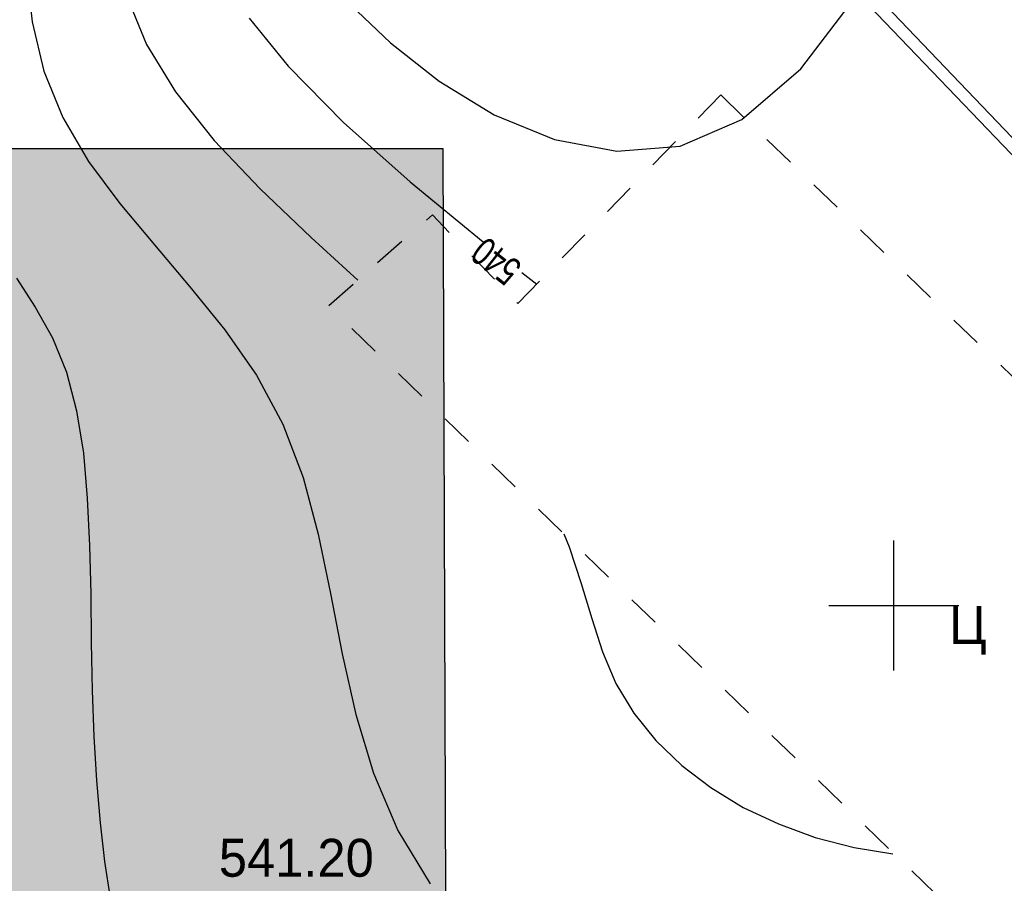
# Model space of a CAD drawing. Extents: x 0 to 363660, y 0 to 4201329.
# Tile 23 of 122: x 360130 to 360153, y 4200544 to 4200564. Entities that reach past the tile are written whole.
import ezdxf

# ---------------------------------------------------------------- set-up
doc = ezdxf.new("R2010")
doc.units = 0
doc.header["$LTSCALE"] = 0.5
doc.header["$MEASUREMENT"] = 0
for name, pattern in [('CONTI', [0]), ('Д_ТРОТ_ТРУБА', [3, 1.5, -1.5]), ('ДОРОГИ_СТРОЯЩ', [9, 8, -1])]:
    doc.linetypes.add(name, pattern=pattern)
for name, color, linetype in [('(004) Точки рельефа', 7, 'Continuous'), ('(025) Дорога', 7, 'Continuous'), ('GORIZDEFAULT', 32, 'CONTI'), ('SETKR', 2, 'CONTI'), ('SIT_L0', 250, 'CONTI')]:
    doc.layers.add(name, color=color, linetype=linetype)
doc.layers.add('(032) Горизонтали утолщенные', color=32, linetype='Continuous', lineweight=30)
doc.layers.add('.', color=7, linetype='Continuous', lineweight=15)
doc.styles.add('BM-431', font='bm431.ttf')
doc.styles.add('D-431', font='d431.ttf')
doc.styles.add('SHRFT', font='TXT', dxfattribs={"width": 0.875})

# ---------------------------------------------------------------- blocks, each defined once
blk = doc.blocks.new('BL_333')
at = {"color": 0}
for p, q in [((0, -1.5), (0, 1.5)), ((-1.5, 0), (1.5, 0))]:
    blk.add_line(p, q, dxfattribs=at)
blk = doc.blocks.new('gergrgrre')
at = {"layer": '(025) Дорога', "linetype": 'Д_ТРОТ_ТРУБА', "flags": 128}
blk.add_lwpolyline([(360145.999, 4200561.788), (360141.313, 4200556.972), (360139.34, 4200559.023), (360136.946, 4200556.919), (360159.781, 4200534.797), (360166.748, 4200541.774), (360145.999, 4200561.788)], dxfattribs=at)
at = {"layer": '(032) Горизонтали утолщенные', "color": 32}
for points in [[(360135.11, 4200563.56, 540), (360136.01, 4200562.45, 540)], [(360136.01, 4200562.45, 540), (360137.29, 4200561.15, 540), (360138.83, 4200559.78, 540), (360140.51, 4200558.4, 540)], [(360141.41, 4200557.69, 540), (360141.753, 4200557.424, 540)]]:
    blk.add_polyline3d(points, dxfattribs=at)
at = {"linetype": 'Continuous', "elevation": 1.643}
blk.add_lwpolyline([(359968.105, 4200751.148), (360144.875, 4200568.598), (360208.905, 4200501.768), (360248.135, 4200449.088), (360280.365, 4200400.868), (360329.345, 4200345.008), (360410.625, 4200285.188), (360473.125, 4200218.998), (360491.256, 4200199.541)], dxfattribs=at)
at = {"layer": 'GORIZDEFAULT', "color": 32}
for points in [[(360129.74, 4200557.56, 541.5), (360130.17, 4200556.89, 541.5), (360130.57, 4200556.18, 541.5), (360130.89, 4200555.39, 541.5), (360131.12, 4200554.5, 541.5), (360131.28, 4200553.52, 541.5), (360131.37, 4200552.48, 541.5), (360131.42, 4200551.39, 541.5), (360131.45, 4200550.27, 541.5), (360131.46, 4200549.15, 541.5), (360131.48, 4200548.04, 541.5), (360131.52, 4200546.98, 541.5), (360131.58, 4200545.96, 541.5), (360131.67, 4200544.99, 541.5), (360131.77, 4200544.09, 541.5), (360131.9, 4200543.25, 541.5)], [(360129.97, 4200564.66, 541), (360130.1, 4200563.48, 541), (360130.37, 4200562.34, 541), (360130.81, 4200561.27, 541), (360131.4, 4200560.25, 541), (360132.12, 4200559.28, 541), (360132.92, 4200558.33, 541), (360133.74, 4200557.36, 541), (360134.55, 4200556.37, 541), (360135.28, 4200555.32, 541), (360135.89, 4200554.19, 541), (360136.36, 4200552.96, 541), (360136.7, 4200551.65, 541), (360136.99, 4200550.28, 541), (360137.26, 4200548.89, 541), (360137.57, 4200547.49, 541), (360137.98, 4200546.13, 541), (360138.54, 4200544.81, 541), (360139.29, 4200543.58, 541)], [(360132.3, 4200564.03, 540.5), (360132.74, 4200562.95, 540.5), (360133.41, 4200561.86, 540.5), (360134.3, 4200560.74, 540.5), (360135.36, 4200559.62, 540.5), (360136.54, 4200558.5, 540.5), (360137.619, 4200557.51, 540.5)], [(360146.49, 4200561.22, 539.5), (360147.85, 4200562.39, 539.5), (360149.09, 4200564.02, 539.5)], [(360137.45, 4200563.87, 539.5), (360138.37, 4200562.99, 539.5), (360139.5, 4200562.11, 539.5), (360140.77, 4200561.33, 539.5), (360142.16, 4200560.76, 539.5), (360143.6, 4200560.49, 539.5), (360145.06, 4200560.61, 539.5), (360146.49, 4200561.22, 539.5)], [(360142.378, 4200551.657, 540.5), (360142.5, 4200551.36, 540.5), (360142.78, 4200550.51, 540.5), (360143.02, 4200549.7, 540.5), (360143.27, 4200548.93, 540.5), (360143.58, 4200548.2, 540.5), (360143.99, 4200547.52, 540.5), (360144.5, 4200546.89, 540.5), (360145.1, 4200546.31, 540.5), (360145.77, 4200545.8, 540.5), (360146.52, 4200545.34, 540.5), (360147.33, 4200544.96, 540.5), (360148.18, 4200544.65, 540.5)], [(360148.18, 4200544.65, 540.5), (360149.08, 4200544.42, 540.5), (360149.974, 4200544.273, 540.5)]]:
    blk.add_polyline3d(points, dxfattribs=at)
at = {"layer": 'SETKR', "color": 92}
blk.add_blockref('BL_333', (360150, 4200550), dxfattribs=at)
at = {"layer": '(004) Точки рельефа', "style": 'D-431'}
blk.add_text('541.20', height=0.875, dxfattribs=at).set_placement((360134.409, 4200543.742, -541.2))
at = {"layer": '(025) Дорога', "linetype": 'ДОРОГИ_СТРОЯЩ', "style": 'BM-431'}
blk.add_text('Ц', height=0.875, dxfattribs=at).set_placement((360151.276, 4200549.118, -555.023))
at = {"layer": '(032) Горизонтали утолщенные', "color": 32, "style": 'SHRFT', "width": 0.75}
blk.add_text('540', height=0.6562, rotation=141.6927, dxfattribs=at).set_placement((360141.445, 4200557.867, 540))
blk = doc.blocks.new('ееееее')
at = {"layer": 'SIT_L0', "color": 250}
blk.add_line((-352.04, 714.7), (-288.38, 647.62), dxfattribs=at)

msp = doc.modelspace()

# ---------------------------------------------------------------- hatches: boundary and pattern name
at = {"layer": '.', "ltscale": 0.149071}
h = msp.add_hatch(color=256, dxfattribs=at)
h.dxf.hatch_style = 1
h.set_gradient(color1=(255, 255, 255), tint=1)
h.paths.add_polyline_path([(359890.241, 4200193.891), (361190.241, 4200193.891), (361190.241, 4201328.891), (359890.241, 4201328.891)])
h.paths.add_polyline_path([(359905.241, 4201313.891), (361175.241, 4201313.891), (361175.241, 4200208.891), (359905.241, 4200208.891)], flags=16)
h = msp.add_hatch(color=256, dxfattribs=at)
h.dxf.hatch_style = 1
h.set_gradient(color1=(255, 255, 255), tint=1)
h.paths.add_polyline_path([(359936.675, 4200560.552), (360139.585, 4200560.552), (360140.167, 4200396.692), (359937.258, 4200396.692)])

# ---------------------------------------------------------------- linework, layer by layer
at = {"color": 7, "ltscale": 0.149071, "true_color": 0xffffff}
msp.add_lwpolyline([(359936.675, 4200560.552), (360139.585, 4200560.552), (360140.167, 4200396.692), (359937.258, 4200396.692)], close=True, dxfattribs=at)

# ---------------------------------------------------------------- block references
at = {"linetype": 'Continuous'}
msp.add_blockref('gergrgrre', (0, 0), dxfattribs=at)
at = {"color": 0, "rotation": 0.1683458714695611}
msp.add_blockref('ееееее', (360499.456, 4199854.903), dxfattribs=at)

doc.saveas('drawing.dxf')
